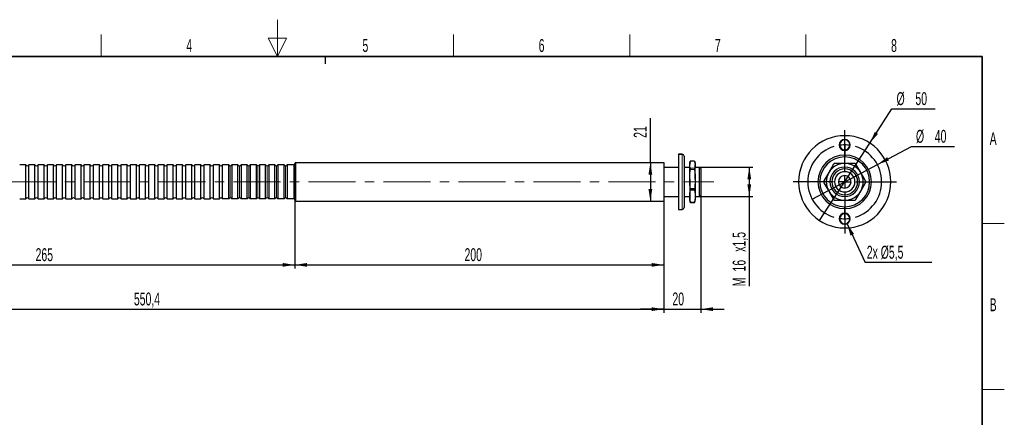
# Model space of a CAD drawing. Header units: millimetres. Extents: x 5 to 418, y 2 to 292.
# Tile 16 of 16: x 147 to 414, y 185 to 292. Entities that reach past the tile are written whole.
import ezdxf

# ---------------------------------------------------------------- set-up
doc = ezdxf.new("R2010")
doc.units = ezdxf.units.MM
doc.linetypes.add('CENTERX2', pattern=[20.32, 12.7, -2.54, 2.54, -2.54])
doc.layers.add('SLD-0', color=7, linetype='Continuous')
doc.styles.add('SLDTEXTSTYLE0', font='TXT', dxfattribs={"width": 0.605})
doc.dimstyles.new('SLDDIMSTYLE0', dxfattribs={"dimtxt": 3.5, "dimasz": 3.302, "dimexe": 0, "dimexo": 0.0625, "dimgap": 0.875, "dimtad": 1, "dimlfac": 2, "dimrnd": 1e-09, "dimzin": 12, "dimdsep": 46, "dimtxsty": 'SLDTEXTSTYLE0', "dimsah": 1, "dimcen": 0.09, "dimadec": 0, "dimazin": 3, "dimtfac": 1, "dimtmove": 0, "dimatfit": 0, "dimfxl": 1, "dimfrac": 2, "dimtolj": 1, "dimtzin": 12, "dimarcsym": 0})
doc.dimstyles.new('SLDDIMSTYLE1', dxfattribs={"dimtxt": 3.5, "dimasz": 3.302, "dimexe": 0, "dimexo": 0.0625, "dimgap": 0.875, "dimtad": 1, "dimlfac": 2, "dimrnd": 1e-09, "dimzin": 12, "dimdsep": 46, "dimtxsty": 'SLDTEXTSTYLE0', "dimsah": 1, "dimcen": 0.09, "dimadec": 0, "dimazin": 3, "dimtfac": 1, "dimtofl": 0, "dimtmove": 0, "dimatfit": 3, "dimfxl": 1, "dimfrac": 2, "dimtolj": 1, "dimtzin": 12, "dimarcsym": 0})
doc.dimstyles.new('SLDDIMSTYLE2', dxfattribs={"dimtxt": 3.5, "dimasz": 3.302, "dimexe": 0, "dimexo": 0.0625, "dimgap": 0.875, "dimtad": 0, "dimtih": 1, "dimtoh": 1, "dimlfac": 2, "dimrnd": 1e-09, "dimzin": 12, "dimdsep": 46, "dimtxsty": 'SLDTEXTSTYLE0', "dimblk1": 'NONE', "dimsah": 1, "dimcen": 0, "dimadec": 0, "dimazin": 3, "dimtfac": 1, "dimtmove": 0, "dimatfit": 3, "dimldrblk": 'NONE', "dimfxl": 1, "dimfrac": 2, "dimtolj": 1, "dimtzin": 12, "dimarcsym": 0})
doc.dimstyles.new('SLDDIMSTYLE3', dxfattribs={"dimtxt": 0.18, "dimasz": 3.302, "dimexe": 0, "dimexo": 0.0625, "dimgap": 0, "dimtad": 0, "dimtih": 1, "dimtoh": 1, "dimdec": 0, "dimrnd": 1e-09, "dimzin": 0, "dimdsep": 46, "dimtxsty": 'Standard', "dimsah": 1, "dimcen": 0.09, "dimadec": 0, "dimazin": 0, "dimtfac": 3.302, "dimtdec": 0, "dimtofl": 0, "dimtmove": 0, "dimatfit": 3, "dimfxl": 1, "dimfrac": 2, "dimtolj": 1, "dimtzin": 0, "dimarcsym": 0})

# ---------------------------------------------------------------- blocks, each defined once
blk = doc.blocks.new('_D_1')
at = {"layer": 'SLD-0', "color": 7}
for p, q in [((89.23, 243.56), (89.23, 225.06)), ((221.73, 243.56), (221.73, 225.06)), ((89.23, 226.06), (221.73, 226.06))]:
    blk.add_line(p, q, dxfattribs=at)
for points in [[(89.23, 226.06), (92.54, 225.55), (92.54, 226.57)], [(221.73, 226.06), (218.43, 226.57), (218.43, 225.55)]]:
    blk.add_solid(points, dxfattribs=at)
at = {"layer": 'SLD-0', "color": 7, "insert": (151.47, 230.57), "char_height": 3.5, "attachment_point": 1, "style": 'SLDTEXTSTYLE0'}
blk.add_mtext('265', dxfattribs=at)
blk = doc.blocks.new('_D_2')
at = {"layer": 'SLD-0', "color": 7}
for p, q in [((221.73, 243.56), (221.73, 225.06)), ((321.73, 243.31), (321.73, 225.06)), ((221.73, 226.06), (321.73, 226.06))]:
    blk.add_line(p, q, dxfattribs=at)
for points in [[(221.73, 226.06), (225.04, 225.55), (225.04, 226.57)], [(321.73, 226.06), (318.43, 226.57), (318.43, 225.55)]]:
    blk.add_solid(points, dxfattribs=at)
at = {"layer": 'SLD-0', "color": 7, "insert": (267.72, 230.57), "char_height": 3.5, "attachment_point": 1, "style": 'SLDTEXTSTYLE0'}
blk.add_mtext('200', dxfattribs=at)
blk = doc.blocks.new('_D_3')
at = {"layer": 'SLD-0', "color": 7}
for q in [(318.08, 265.83), (318.08, 243.31)]:
    blk.add_line((318.08, 253.81), q, dxfattribs=at)
for points in [[(318.08, 253.81), (317.57, 250.51), (318.59, 250.51)], [(318.08, 243.31), (318.59, 246.61), (317.57, 246.61)]]:
    blk.add_solid(points, dxfattribs=at)
at = {"layer": 'SLD-0', "color": 7, "insert": (313.57, 260.48), "char_height": 3.5, "attachment_point": 1, "rotation": 90, "style": 'SLDTEXTSTYLE0'}
blk.add_mtext('21', dxfattribs=at)
blk = doc.blocks.new('_D_4')
at = {"layer": 'SLD-0', "color": 7}
for p, q in [((331.36, 252.56), (345.89, 252.56)), ((344.89, 252.56), (344.89, 244.56)), ((331.36, 244.56), (345.89, 244.56)), ((344.89, 244.56), (344.89, 220.25))]:
    blk.add_line(p, q, dxfattribs=at)
for points in [[(344.89, 252.56), (344.38, 249.26), (345.4, 249.26)], [(344.89, 244.56), (345.4, 247.86), (344.38, 247.86)]]:
    blk.add_solid(points, dxfattribs=at)
at = {"layer": 'SLD-0', "color": 7, "char_height": 3.5, "attachment_point": 1, "rotation": 90, "style": 'SLDTEXTSTYLE0'}
for s, insert in [('x1,5', (340.38, 229.61)), ('16', (340.38, 224.26)), ('M', (340.38, 220.25))]:
    blk.add_mtext(s, dxfattribs=dict(at, insert=insert))
blk = doc.blocks.new('_D_5')
at = {"layer": 'SLD-0', "color": 7}
for p, q in [((321.73, 243.31), (321.73, 213.06)), ((46.53, 236.06), (46.53, 213.06)), ((46.53, 214.06), (321.73, 214.06))]:
    blk.add_line(p, q, dxfattribs=at)
for points in [[(46.53, 214.06), (49.84, 213.55), (49.84, 214.56)], [(321.73, 214.06), (318.43, 214.56), (318.43, 213.55)]]:
    blk.add_solid(points, dxfattribs=at)
at = {"layer": 'SLD-0', "color": 7, "insert": (178.12, 218.57), "char_height": 3.5, "attachment_point": 1, "style": 'SLDTEXTSTYLE0'}
blk.add_mtext('550,4', dxfattribs=at)
blk = doc.blocks.new('_D_6')
at = {"layer": 'SLD-0', "color": 7}
for p, q in [((321.73, 243.31), (321.73, 213.06)), ((331.73, 244.94), (331.73, 213.06)), ((321.73, 214.06), (315.38, 214.06)), ((321.73, 214.06), (331.73, 214.06)), ((331.73, 214.06), (338.08, 214.06))]:
    blk.add_line(p, q, dxfattribs=at)
for points in [[(321.73, 214.06), (318.43, 214.56), (318.43, 213.55)], [(331.73, 214.06), (335.04, 213.55), (335.04, 214.56)]]:
    blk.add_solid(points, dxfattribs=at)
at = {"layer": 'SLD-0', "color": 7, "insert": (324.06, 218.57), "char_height": 3.5, "attachment_point": 1, "style": 'SLDTEXTSTYLE0'}
blk.add_mtext('20', dxfattribs=at)
blk = doc.blocks.new('_D_7')
at = {"layer": 'SLD-0', "color": 7}
for p, q in [((377.55, 259.05), (383.55, 268.33)), ((383.55, 268.33), (395.25, 268.33)), ((363.96, 238.07), (377.55, 259.05))]:
    blk.add_line(p, q, dxfattribs=at)
blk.add_solid([(377.55, 259.05), (379.77, 261.55), (378.92, 262.1)], dxfattribs=at)
at = {"layer": 'SLD-0', "color": 7, "char_height": 3.5, "attachment_point": 1, "style": 'SLDTEXTSTYLE0'}
for s, insert in [('%%c', (384.8, 272.85)), ('50', (389.91, 272.86))]:
    blk.add_mtext(s, dxfattribs=dict(at, insert=insert))
blk = doc.blocks.new('_None')
blk = doc.blocks.new('_D_8')
at = {"layer": 'SLD-0', "color": 7}
for p, q in [((379.59, 253.25), (388.81, 258.13)), ((388.81, 258.13), (400.51, 258.13)), ((361.92, 243.88), (379.59, 253.25))]:
    blk.add_line(p, q, dxfattribs=at)
blk.add_solid([(379.59, 253.25), (382.75, 254.34), (382.27, 255.24)], dxfattribs=at)
at = {"layer": 'SLD-0', "color": 7, "char_height": 3.5, "attachment_point": 1, "style": 'SLDTEXTSTYLE0'}
for s, insert in [('%%c', (390.06, 262.64)), ('40', (395.16, 262.65))]:
    blk.add_mtext(s, dxfattribs=dict(at, insert=insert))
blk = doc.blocks.new('SW_NOTE_0')
at = {"layer": 'SLD-0', "color": 0}
blk.add_line((18.06, 0), (0, 0), dxfattribs=at)
at = {"layer": 'SLD-0', "color": 0, "insert": (0.4, 4.52), "char_height": 3.5, "attachment_point": 1, "style": 'SLDTEXTSTYLE0'}
blk.add_mtext('2x Ø5,5', dxfattribs=at)
blk = doc.blocks.new('SW_CENTERMARKSYMBOL_0')
at = {"layer": 'SLD-0', "color": 0}
for p, q in [((0, -7), (0, 4)), ((0, 1.5), (0, 3)), ((0, 0), (0, 1.5)), ((0, 0), (0, -1.5)), ((0, -1.5), (0, -3)), ((-3, -10), (-14, -10)), ((0, -10), (-1.5, -10)), ((0, -10), (0, -8.5)), ((0, -10), (0, -11.5)), ((0, -10), (1.5, -10)), ((3, -10), (14, -10)), ((0, -13), (0, -24)), ((0, -18.5), (0, -17)), ((0, -20), (0, -18.5)), ((0, -20), (0, -21.5)), ((0, -21.5), (0, -23))]:
    blk.add_line(p, q, dxfattribs=at)
for start, end in [(90, 98.5944), (81.4056, 90), (107.1887, 252.8113), (287.1887, 72.8113), (261.4056, 270), (270, 278.5944)]:
    blk.add_arc((0, -10), 10, start, end, dxfattribs=at)

msp = doc.modelspace()

# ---------------------------------------------------------------- linework, layer by layer
at = {"color": 7, "linetype": 'Continuous', "lineweight": 25}
for p, q in [((221.7346, 243.5611), (221.7346, 253.5611)), ((221.9846, 253.8111), (321.7346, 253.8111)), ((321.7346, 253.8111), (321.7346, 243.3111)), ((326.7346, 256.0611), (325.7346, 256.0611)), ((325.7346, 256.0611), (325.7346, 255.9952)), ((325.7346, 255.9952), (325.7346, 241.0611)), ((327.2346, 255.5611), (327.2346, 255.4996)), ((327.2346, 255.4996), (327.2346, 241.5611)), ((328.8342, 253.9329), (328.7346, 253.5611)), ((328.7346, 253.5611), (328.7346, 253.2218)), ((330.0708, 254.1965), (328.8983, 254.1965)), ((330.2346, 253.5611), (330.135, 253.9329)), ((330.2346, 253.5611), (330.2346, 253.2218)), ((370.7548, 253.5611), (368.1567, 253.5611)), ((373.3529, 253.5611), (370.7548, 253.5611)), ((148.8016, 253.1861), (147.1676, 253.1861)), ((148.8016, 243.9361), (148.8016, 253.1861)), ((151.3016, 253.1861), (149.6676, 253.1861)), ((149.6676, 243.9361), (149.6676, 253.1861)), ((151.3016, 243.9361), (151.3016, 253.1861)), ((153.8016, 253.1861), (152.1676, 253.1861)), ((152.1676, 243.9361), (152.1676, 253.1861)), ((153.8016, 243.9361), (153.8016, 253.1861)), ((156.3016, 253.1861), (154.6676, 253.1861)), ((154.6676, 243.9361), (154.6676, 253.1861)), ((156.3016, 243.9361), (156.3016, 253.1861)), ((158.8016, 253.1861), (157.1676, 253.1861)), ((157.1676, 243.9361), (157.1676, 253.1861)), ((158.8016, 243.9361), (158.8016, 253.1861)), ((161.3016, 253.1861), (159.6676, 253.1861)), ((159.6676, 243.9361), (159.6676, 253.1861)), ((161.3016, 243.9361), (161.3016, 253.1861)), ((163.8016, 253.1861), (162.1676, 253.1861)), ((162.1676, 243.9361), (162.1676, 253.1861)), ((163.8016, 243.9361), (163.8016, 253.1861)), ((166.3016, 253.1861), (164.6676, 253.1861)), ((164.6676, 243.9361), (164.6676, 253.1861)), ((166.3016, 243.9361), (166.3016, 253.1861)), ((168.8016, 253.1861), (167.1676, 253.1861)), ((167.1676, 243.9361), (167.1676, 253.1861)), ((168.8016, 243.9361), (168.8016, 253.1861)), ((171.3016, 253.1861), (169.6676, 253.1861)), ((169.6676, 243.9361), (169.6676, 253.1861)), ((171.3016, 243.9361), (171.3016, 253.1861)), ((173.8016, 253.1861), (172.1676, 253.1861)), ((172.1676, 243.9361), (172.1676, 253.1861)), ((173.8016, 243.9361), (173.8016, 253.1861)), ((176.3016, 253.1861), (174.6676, 253.1861)), ((174.6676, 243.9361), (174.6676, 253.1861)), ((176.3016, 243.9361), (176.3016, 253.1861)), ((178.8016, 253.1861), (177.1676, 253.1861)), ((177.1676, 243.9361), (177.1676, 253.1861)), ((178.8016, 243.9361), (178.8016, 253.1861)), ((181.3016, 253.1861), (179.6676, 253.1861)), ((179.6676, 243.9361), (179.6676, 253.1861)), ((181.3016, 243.9361), (181.3016, 253.1861)), ((183.8016, 253.1861), (182.1676, 253.1861)), ((182.1676, 243.9361), (182.1676, 253.1861)), ((183.8016, 243.9361), (183.8016, 253.1861)), ((186.3016, 253.1861), (184.6676, 253.1861)), ((184.6676, 243.9361), (184.6676, 253.1861)), ((186.3016, 243.9361), (186.3016, 253.1861)), ((188.8016, 253.1861), (187.1676, 253.1861)), ((187.1676, 243.9361), (187.1676, 253.1861)), ((188.8016, 243.9361), (188.8016, 253.1861)), ((191.3016, 253.1861), (189.6676, 253.1861)), ((189.6676, 243.9361), (189.6676, 253.1861)), ((191.3016, 243.9361), (191.3016, 253.1861)), ((193.8016, 253.1861), (192.1676, 253.1861)), ((192.1676, 243.9361), (192.1676, 253.1861)), ((193.8016, 243.9361), (193.8016, 253.1861)), ((196.3016, 253.1861), (194.6676, 253.1861)), ((194.6676, 243.9361), (194.6676, 253.1861)), ((196.3016, 243.9361), (196.3016, 253.1861)), ((198.8016, 253.1861), (197.1676, 253.1861)), ((197.1676, 243.9361), (197.1676, 253.1861)), ((198.8016, 243.9361), (198.8016, 253.1861)), ((201.3016, 253.1861), (199.6676, 253.1861)), ((199.6676, 243.9361), (199.6676, 253.1861)), ((201.3016, 243.9361), (201.3016, 253.1861)), ((202.1676, 243.9361), (202.1676, 253.1861)), ((203.8016, 253.1861), (202.1676, 253.1861)), ((203.8016, 243.9361), (203.8016, 253.1861)), ((204.6676, 253.1861), (204.6676, 243.9361)), ((206.3016, 253.1861), (204.6676, 253.1861)), ((206.3016, 243.9361), (206.3016, 253.1861)), ((207.1676, 253.1861), (207.1676, 243.9361)), ((208.8016, 253.1861), (207.1676, 253.1861)), ((208.8016, 243.9361), (208.8016, 253.1861)), ((209.6676, 253.1861), (209.6676, 243.9361)), ((211.3016, 253.1861), (209.6676, 253.1861)), ((211.3016, 243.9361), (211.3016, 253.1861)), ((212.1676, 253.1861), (212.1676, 243.9361)), ((213.8016, 253.1861), (212.1676, 253.1861)), ((213.8016, 243.9361), (213.8016, 253.1861)), ((214.6676, 253.1861), (214.6676, 243.9361)), ((216.3016, 253.1861), (214.6676, 253.1861)), ((216.3016, 243.9361), (216.3016, 253.1861)), ((217.1676, 253.1861), (217.1676, 243.9361)), ((218.8016, 253.1861), (217.1676, 253.1861)), ((218.8016, 243.9361), (218.8016, 253.1861)), ((219.6676, 253.1861), (219.6676, 243.9361)), ((221.4846, 253.1861), (219.6676, 253.1861)), ((321.7346, 252.5611), (325.7346, 252.5611)), ((327.2346, 252.5611), (328.7346, 252.5611)), ((328.7346, 249.3235), (328.7346, 253.2218)), ((330.2346, 249.3235), (330.2346, 253.2218)), ((330.2346, 252.5611), (331.3596, 252.5611)), ((331.3596, 244.5611), (331.3596, 252.5611)), ((331.7346, 252.1861), (331.3596, 252.5611)), ((331.7346, 252.1861), (331.7346, 244.9361)), ((366.4247, 251.0611), (365.1256, 248.8111)), ((367.7237, 253.3111), (366.4247, 251.0611)), ((375.0849, 251.0611), (373.7859, 253.3111)), ((376.384, 248.8111), (375.0849, 251.0611)), ((328.7346, 249.3235), (328.7346, 244.6628)), ((330.2346, 249.3235), (330.2346, 246.7506)), ((365.1256, 248.3111), (366.4247, 246.0611)), ((375.0849, 246.0611), (376.384, 248.3111)), ((330.2346, 246.7506), (330.2346, 244.6628)), ((366.4247, 246.0611), (367.7237, 243.8111)), ((373.7859, 243.8111), (375.0849, 246.0611)), ((147.1676, 243.9361), (148.8016, 243.9361)), ((149.6676, 243.9361), (151.3016, 243.9361)), ((152.1676, 243.9361), (153.8016, 243.9361)), ((154.6676, 243.9361), (156.3016, 243.9361)), ((157.1676, 243.9361), (158.8016, 243.9361)), ((159.6676, 243.9361), (161.3016, 243.9361)), ((162.1676, 243.9361), (163.8016, 243.9361)), ((164.6676, 243.9361), (166.3016, 243.9361)), ((167.1676, 243.9361), (168.8016, 243.9361)), ((169.6676, 243.9361), (171.3016, 243.9361)), ((172.1676, 243.9361), (173.8016, 243.9361)), ((174.6676, 243.9361), (176.3016, 243.9361)), ((177.1676, 243.9361), (178.8016, 243.9361)), ((179.6676, 243.9361), (181.3016, 243.9361)), ((182.1676, 243.9361), (183.8016, 243.9361)), ((184.6676, 243.9361), (186.3016, 243.9361)), ((187.1676, 243.9361), (188.8016, 243.9361)), ((189.6676, 243.9361), (191.3016, 243.9361)), ((192.1676, 243.9361), (193.8016, 243.9361)), ((194.6676, 243.9361), (196.3016, 243.9361)), ((197.1676, 243.9361), (198.8016, 243.9361)), ((199.6676, 243.9361), (201.3016, 243.9361)), ((203.8016, 243.9361), (202.1676, 243.9361)), ((206.3016, 243.9361), (204.6676, 243.9361)), ((208.8016, 243.9361), (207.1676, 243.9361)), ((211.3016, 243.9361), (209.6676, 243.9361)), ((213.8016, 243.9361), (212.1676, 243.9361)), ((216.3016, 243.9361), (214.6676, 243.9361)), ((218.8016, 243.9361), (217.1676, 243.9361)), ((221.4846, 243.9361), (219.6676, 243.9361)), ((221.9846, 243.3111), (321.7346, 243.3111)), ((321.7346, 244.5611), (325.7346, 244.5611)), ((327.2346, 244.5611), (328.7346, 244.5611)), ((328.7346, 244.6628), (328.7346, 243.5611)), ((328.7346, 243.5611), (328.8342, 243.1893)), ((328.8618, 243.1967), (328.9047, 242.9596)), ((328.8983, 242.9257), (330.0708, 242.9257)), ((330.0645, 242.9596), (330.1074, 243.1967)), ((330.135, 243.1893), (330.2346, 243.5611)), ((330.2346, 244.6628), (330.2346, 243.5611)), ((330.2346, 244.5611), (331.3596, 244.5611)), ((331.7346, 244.9361), (331.3596, 244.5611)), ((368.1567, 243.5611), (370.7548, 243.5611)), ((370.7548, 243.5611), (373.3529, 243.5611)), ((325.7346, 241.0611), (326.7346, 241.0611))]:
    msp.add_line(p, q, dxfattribs=at)
at = {"color": 7, "linetype": 'Continuous', "lineweight": 18}
for p, q in [((221.9846, 253.8111), (221.9846, 243.3111)), ((326.7346, 255.9952), (325.7346, 255.9952)), ((326.7346, 255.9952), (326.7346, 256.0611)), ((326.7346, 241.0611), (326.7346, 255.9952)), ((330.0645, 254.1626), (328.9047, 254.1626)), ((204.2346, 252.9361), (204.2346, 244.1861)), ((206.7346, 252.9361), (206.7346, 244.1861)), ((209.2346, 252.9361), (209.2346, 244.1861)), ((211.7346, 252.9361), (211.7346, 244.1861)), ((214.2346, 252.9361), (214.2346, 244.1861)), ((216.7346, 252.9361), (216.7346, 244.1861)), ((219.2346, 252.9361), (219.2346, 244.1861)), ((221.4846, 243.9361), (221.4846, 253.1861)), ((328.9047, 252.281), (330.0645, 252.281)), ((330.0645, 251.8912), (328.9047, 251.8912)), ((370.7548, 252.0611), (370.7548, 252.5611)), ((375.7548, 248.5611), (376.4509, 248.5611)), ((328.9047, 246.7558), (330.0645, 246.7558)), ((330.0645, 246.2898), (328.9047, 246.2898)), ((330.0481, 246.4985), (328.9211, 246.4985)), ((330.2346, 246.7506), (330.0481, 246.4985)), ((328.9047, 243.0359), (330.0645, 243.0359)), ((370.7548, 245.0611), (370.7548, 244.5611))]:
    msp.add_line(p, q, dxfattribs=at)
at = {"color": 7, "linetype": 'Continuous', "lineweight": 25}
for centre, radius, start, end in [((370.7548, 248.5611), 12.5, 90, 270), ((370.7548, 258.5611), 1.5, 90, 270), ((370.7548, 258.5611), 1.375, 90, 270), ((370.7548, 248.5611), 12.5, 270, 90), ((370.7548, 258.5611), 1.5, 270, 90), ((370.7548, 258.5611), 1.375, 270, 90), ((221.9846, 253.5611), 0.25, 90, 180), ((326.7346, 255.5611), 0.5, 0, 90), ((370.7548, 248.5611), 7.25, 90, 270), ((370.7548, 248.5611), 6.75, 90, 270), ((370.7548, 248.5611), 5, 90, 150), ((370.7548, 248.5611), 7.25, 270, 90), ((370.7548, 248.5611), 6.75, 270, 90), ((370.7548, 248.5611), 5, 30, 90), ((149.2346, 253.4361), 0.5, 210, 330), ((151.7346, 253.4361), 0.5, 210, 330), ((154.2346, 253.4361), 0.5, 210, 330), ((156.7346, 253.4361), 0.5, 210, 330), ((159.2346, 253.4361), 0.5, 210, 330), ((161.7346, 253.4361), 0.5, 210, 330), ((164.2346, 253.4361), 0.5, 210, 330), ((166.7346, 253.4361), 0.5, 210, 330), ((169.2346, 253.4361), 0.5, 210, 330), ((171.7346, 253.4361), 0.5, 210, 330), ((174.2346, 253.4361), 0.5, 210, 330), ((176.7346, 253.4361), 0.5, 210, 330), ((179.2346, 253.4361), 0.5, 210, 330), ((181.7346, 253.4361), 0.5, 210, 330), ((184.2346, 253.4361), 0.5, 210, 330), ((186.7346, 253.4361), 0.5, 210, 330), ((189.2346, 253.4361), 0.5, 210, 330), ((191.7346, 253.4361), 0.5, 210, 330), ((194.2346, 253.4361), 0.5, 210, 330), ((196.7346, 253.4361), 0.5, 210, 330), ((199.2346, 253.4361), 0.5, 210, 330), ((201.7346, 253.4361), 0.5, 210, 330), ((204.2346, 253.4361), 0.5, 210, 270), ((204.2346, 253.4361), 0.5, 270, 330), ((206.7346, 253.4361), 0.5, 210, 270), ((206.7346, 253.4361), 0.5, 270, 330), ((209.2346, 253.4361), 0.5, 210, 270), ((209.2346, 253.4361), 0.5, 270, 330), ((211.7346, 253.4361), 0.5, 210, 270), ((211.7346, 253.4361), 0.5, 270, 330), ((214.2346, 253.4361), 0.5, 210, 270), ((214.2346, 253.4361), 0.5, 270, 330), ((216.7346, 253.4361), 0.5, 210, 270), ((216.7346, 253.4361), 0.5, 270, 330), ((219.2346, 253.4361), 0.5, 210, 270), ((219.2346, 253.4361), 0.5, 270, 330), ((221.4846, 253.4361), 0.25, 270, 0), ((370.7548, 248.5611), 5, 150, 210), ((370.7548, 248.5611), 4, 90, 270), ((370.7548, 248.5611), 3.5, 90, 270), ((370.7548, 248.5611), 2.75, 90, 270), ((370.7548, 248.5611), 4, 270, 90), ((370.7548, 248.5611), 3.5, 270, 90), ((370.7548, 248.5611), 2.75, 270, 90), ((370.7548, 248.5611), 5, 0, 30), ((370.7548, 248.5611), 1.7, 90, 270), ((370.7548, 248.5611), 1.7, 270, 90), ((370.7548, 248.5611), 5, 330, 0), ((370.7548, 248.5611), 5, 210, 270), ((370.7548, 248.5611), 5, 270, 330), ((149.2346, 243.6861), 0.5, 30, 150), ((151.7346, 243.6861), 0.5, 30, 150), ((154.2346, 243.6861), 0.5, 30, 150), ((156.7346, 243.6861), 0.5, 30, 150), ((159.2346, 243.6861), 0.5, 30, 150), ((161.7346, 243.6861), 0.5, 30, 150), ((164.2346, 243.6861), 0.5, 30, 150), ((166.7346, 243.6861), 0.5, 30, 150), ((169.2346, 243.6861), 0.5, 30, 150), ((171.7346, 243.6861), 0.5, 30, 150), ((174.2346, 243.6861), 0.5, 30, 150), ((176.7346, 243.6861), 0.5, 30, 150), ((179.2346, 243.6861), 0.5, 30, 150), ((181.7346, 243.6861), 0.5, 30, 150), ((184.2346, 243.6861), 0.5, 30, 150), ((186.7346, 243.6861), 0.5, 30, 150), ((189.2346, 243.6861), 0.5, 30, 150), ((191.7346, 243.6861), 0.5, 30, 150), ((194.2346, 243.6861), 0.5, 30, 150), ((196.7346, 243.6861), 0.5, 30, 150), ((199.2346, 243.6861), 0.5, 30, 150), ((201.7346, 243.6861), 0.5, 30, 150), ((204.2346, 243.6861), 0.5, 90, 150), ((204.2346, 243.6861), 0.5, 30, 90), ((206.7346, 243.6861), 0.5, 90, 150), ((206.7346, 243.6861), 0.5, 30, 90), ((209.2346, 243.6861), 0.5, 90, 150), ((209.2346, 243.6861), 0.5, 30, 90), ((211.7346, 243.6861), 0.5, 90, 150), ((211.7346, 243.6861), 0.5, 30, 90), ((214.2346, 243.6861), 0.5, 90, 150), ((214.2346, 243.6861), 0.5, 30, 90), ((216.7346, 243.6861), 0.5, 90, 150), ((216.7346, 243.6861), 0.5, 30, 90), ((219.2346, 243.6861), 0.5, 90, 150), ((219.2346, 243.6861), 0.5, 30, 90), ((221.4846, 243.6861), 0.25, 0, 90), ((221.9846, 243.5611), 0.25, 180, 270), ((326.7346, 241.5611), 0.5, 270, 360), ((370.7548, 238.5611), 1.5, 90, 270), ((370.7548, 238.5611), 1.375, 90, 270), ((370.7548, 238.5611), 1.5, 270, 90), ((370.7548, 238.5611), 1.375, 270, 90)]:
    msp.add_arc(centre, radius, start, end, dxfattribs=at)
at = {"color": 7, "linetype": 'Continuous', "lineweight": 18}
msp.add_arc((326.7368, 255.4974), 0.4978, 0.253967, 90.251735, dxfattribs=at)
at = {"color": 7, "linetype": 'Continuous', "lineweight": 25}
for points, knots in [([(328.7346, 253.2218), (328.7349, 253.2532), (328.7356, 253.3157), (328.7412, 253.4094), (328.7501, 253.5033), (328.7626, 253.5978), (328.7864, 253.7387), (328.8289, 253.927), (328.8792, 254.0834), (328.9047, 254.1626)], [0, 0, 0, 0, 0.09978836, 0.19909821, 0.29846787, 0.39842283, 0.4994696, 0.74676729, 1, 1, 1, 1]), ([(328.9047, 254.1626), (328.9097, 254.177), (328.9169, 254.1974), (328.9183, 254.1936), (328.9187, 254.1925)], [0, 0, 0, 0, 0.706760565, 1, 1, 1, 1]), ([(330.0505, 254.1923), (330.0509, 254.1934), (330.0523, 254.197), (330.0595, 254.1769), (330.0645, 254.1626)], [0, 0, 0, 0, 0.290818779, 1, 1, 1, 1]), ([(330.0645, 254.1626), (330.0777, 254.1227), (330.1039, 254.0436), (330.1376, 253.9256), (330.1667, 253.8089), (330.1937, 253.6789), (330.2162, 253.5351), (330.2317, 253.3781), (330.2336, 253.2739), (330.2346, 253.2218)], [0, 0, 0, 0, 0.12765748, 0.25322485, 0.3772983, 0.50053981, 0.66830015, 0.833978, 1, 1, 1, 1]), ([(368.1567, 253.5611), (368.1131, 253.5579), (368.0261, 253.5516), (367.9044, 253.4986), (367.7978, 253.4194), (367.7485, 253.3473), (367.7237, 253.3111)], [0, 0, 0, 0, 0.25028398, 0.49966909, 0.74896831, 1, 1, 1, 1]), ([(373.7859, 253.3111), (373.7613, 253.3473), (373.7123, 253.4195), (373.6056, 253.4984), (373.4837, 253.5511), (373.3966, 253.5578), (373.3529, 253.5611)], [0, 0, 0, 0, 0.25028398, 0.49966909, 0.74896831, 1, 1, 1, 1]), ([(328.9047, 252.281), (328.8914, 252.321), (328.8652, 252.4001), (328.8314, 252.5183), (328.8023, 252.6353), (328.7781, 252.7523), (328.7588, 252.8693), (328.745, 252.9869), (328.7362, 253.1043), (328.7351, 253.1827), (328.7346, 253.2218)], [0, 0, 0, 0, 0.1279122, 0.25368997, 0.37793428, 0.50131249, 0.62644071, 0.75092287, 0.87558257, 1, 1, 1, 1]), ([(328.7346, 249.3235), (328.7349, 249.4091), (328.7356, 249.5798), (328.7412, 249.8357), (328.75, 250.0916), (328.7625, 250.3489), (328.7864, 250.733), (328.8288, 251.248), (328.8792, 251.6751), (328.9047, 251.8912)], [0, 0, 0, 0, 0.09969652, 0.1989165, 0.29819686, 0.39806171, 0.49901629, 0.74653807, 1, 1, 1, 1]), ([(328.9047, 251.8912), (328.9067, 251.9085), (328.9108, 251.9428), (328.9154, 251.9927), (328.9187, 252.0404), (328.9207, 252.0858), (328.9214, 252.1318), (328.9204, 252.1771), (328.9172, 252.2192), (328.9122, 252.255), (328.9072, 252.2724), (328.9047, 252.281)], [0, 0, 0, 0, 0.10115199, 0.20078169, 0.29980815, 0.39915692, 0.4997343, 0.6238922, 0.74900292, 0.8747236, 1, 1, 1, 1]), ([(330.0645, 252.281), (330.0625, 252.2742), (330.0584, 252.2606), (330.0538, 252.2341), (330.0505, 252.2034), (330.0485, 252.1681), (330.0478, 252.1257), (330.0487, 252.0755), (330.0519, 252.0172), (330.057, 251.9555), (330.062, 251.9126), (330.0645, 251.8912)], [0, 0, 0, 0, 0.10115199, 0.20078169, 0.29980815, 0.39915692, 0.4997343, 0.6238922, 0.74900292, 0.8747236, 1, 1, 1, 1]), ([(330.2346, 253.2218), (330.2343, 253.1957), (330.2339, 253.1435), (330.23, 253.0652), (330.2227, 252.9739), (330.2103, 252.8693), (330.1846, 252.7133), (330.1404, 252.5167), (330.09, 252.3602), (330.0645, 252.281)], [0, 0, 0, 0, 0.08296808, 0.16588972, 0.24908145, 0.37355537, 0.49869445, 0.746308, 1, 1, 1, 1]), ([(330.0645, 251.8912), (330.0777, 251.7823), (330.104, 251.5663), (330.1377, 251.2439), (330.1668, 250.9249), (330.1938, 250.5696), (330.2162, 250.1784), (330.2318, 249.7503), (330.2336, 249.4659), (330.2346, 249.3235)], [0, 0, 0, 0, 0.12777342, 0.25345378, 0.37763904, 0.50099313, 0.66860079, 0.83412962, 1, 1, 1, 1]), ([(328.9047, 246.7558), (328.8914, 246.8647), (328.8652, 247.0807), (328.8315, 247.4031), (328.8024, 247.7221), (328.7754, 248.0775), (328.7529, 248.4686), (328.7374, 248.8967), (328.7355, 249.1811), (328.7346, 249.3235)], [0, 0, 0, 0, 0.12777342, 0.25345378, 0.37763904, 0.50099313, 0.66860079, 0.83412962, 1, 1, 1, 1]), ([(330.2346, 249.3235), (330.2342, 249.238), (330.2336, 249.0672), (330.228, 248.8113), (330.2191, 248.5554), (330.2066, 248.2981), (330.1828, 247.9141), (330.1404, 247.399), (330.09, 246.9719), (330.0645, 246.7558)], [0, 0, 0, 0, 0.09969652, 0.1989165, 0.29819686, 0.39806171, 0.49901629, 0.74653807, 1, 1, 1, 1]), ([(365.1256, 248.8111), (365.1066, 248.7718), (365.0685, 248.6932), (365.0536, 248.5613), (365.0689, 248.4294), (365.1067, 248.3506), (365.1256, 248.3111)], [0, 0, 0, 0, 0.25028398, 0.49966909, 0.74896831, 1, 1, 1, 1]), ([(376.4509, 248.5611), (376.4479, 248.6049), (376.4419, 248.6929), (376.4033, 248.7716), (376.384, 248.8111)], [0, 0, 0, 0, 0.4982703, 1, 1, 1, 1]), ([(376.384, 248.3111), (376.4033, 248.3504), (376.442, 248.4291), (376.448, 248.5171), (376.4509, 248.5611)], [0, 0, 0, 0, 0.4995958, 1, 1, 1, 1]), ([(328.7346, 244.6628), (328.7349, 244.7171), (328.7356, 244.8253), (328.7412, 244.9875), (328.75, 245.1497), (328.7625, 245.3125), (328.7864, 245.5557), (328.8288, 245.8823), (328.8792, 246.1529), (328.9047, 246.2898)], [0, 0, 0, 0, 0.09969652, 0.1989165, 0.29819686, 0.39806171, 0.49901629, 0.74653807, 1, 1, 1, 1]), ([(328.9211, 246.4985), (328.921, 246.5122), (328.9208, 246.5394), (328.9194, 246.5819), (328.9167, 246.6323), (328.9122, 246.6908), (328.9072, 246.7342), (328.9047, 246.7558)], [0, 0, 0, 0, 0.16548445, 0.33126688, 0.49837876, 0.74964232, 1, 1, 1, 1]), ([(328.9047, 246.2898), (328.9064, 246.2991), (328.9098, 246.3178), (328.9139, 246.3494), (328.9176, 246.3891), (328.9205, 246.4382), (328.9209, 246.4784), (328.9211, 246.4985)], [0, 0, 0, 0, 0.16699717, 0.33320455, 0.49968466, 0.74995971, 1, 1, 1, 1]), ([(330.0645, 246.7558), (330.0628, 246.7414), (330.0594, 246.7127), (330.0553, 246.6691), (330.0516, 246.6184), (330.0487, 246.5606), (330.0483, 246.5192), (330.0481, 246.4985)], [0, 0, 0, 0, 0.16699717, 0.33320455, 0.49968466, 0.74995971, 1, 1, 1, 1]), ([(330.0481, 246.4985), (330.0481, 246.4852), (330.0483, 246.4584), (330.0498, 246.4203), (330.0525, 246.3779), (330.057, 246.3326), (330.062, 246.304), (330.0645, 246.2898)], [0, 0, 0, 0, 0.16548445, 0.33126688, 0.49837876, 0.74964232, 1, 1, 1, 1]), ([(330.0645, 246.2898), (330.0777, 246.2208), (330.104, 246.0839), (330.1377, 245.8797), (330.1668, 245.6775), (330.1938, 245.4522), (330.2162, 245.2046), (330.2318, 244.9334), (330.2336, 244.7531), (330.2346, 244.6628)], [0, 0, 0, 0, 0.12777342, 0.25345378, 0.37763904, 0.50099313, 0.66860079, 0.83412962, 1, 1, 1, 1]), ([(328.9047, 243.0359), (328.8914, 243.1049), (328.8652, 243.2418), (328.8315, 243.4461), (328.8024, 243.6482), (328.7754, 243.8732), (328.7529, 244.1213), (328.7374, 244.3926), (328.7355, 244.5727), (328.7346, 244.6628)], [0, 0, 0, 0, 0.12777342, 0.25345378, 0.37763904, 0.50099313, 0.66860079, 0.83412962, 1, 1, 1, 1]), ([(328.9047, 242.9596), (328.9067, 242.9538), (328.9108, 242.9421), (328.9154, 242.9311), (328.9187, 242.9254), (328.9207, 242.9253), (328.9214, 242.931), (328.9204, 242.9443), (328.9172, 242.9669), (328.9122, 242.9969), (328.9072, 243.0229), (328.9047, 243.0359)], [0, 0, 0, 0, 0.10115199, 0.20078169, 0.29980815, 0.39915692, 0.4997343, 0.6238922, 0.74900292, 0.8747236, 1, 1, 1, 1]), ([(330.0645, 243.0359), (330.0625, 243.0253), (330.0584, 243.0042), (330.0538, 242.9784), (330.0505, 242.9573), (330.0485, 242.9414), (330.0478, 242.9299), (330.0487, 242.9244), (330.0519, 242.9274), (330.057, 242.9383), (330.062, 242.9525), (330.0645, 242.9596)], [0, 0, 0, 0, 0.10115199, 0.20078169, 0.29980815, 0.39915692, 0.4997343, 0.6238922, 0.74900292, 0.8747236, 1, 1, 1, 1]), ([(330.2346, 244.6628), (330.2342, 244.6086), (330.2336, 244.5005), (330.228, 244.3385), (330.2191, 244.1763), (330.2066, 244.0131), (330.1828, 243.7696), (330.1404, 243.4436), (330.09, 243.1728), (330.0645, 243.0359)], [0, 0, 0, 0, 0.09969652, 0.1989165, 0.29819686, 0.39806171, 0.49901629, 0.74653807, 1, 1, 1, 1]), ([(367.7237, 243.8111), (367.7483, 243.7749), (367.7973, 243.7027), (367.904, 243.6239), (368.0259, 243.5711), (368.113, 243.5644), (368.1567, 243.5611)], [0, 0, 0, 0, 0.25028398, 0.49966909, 0.74896831, 1, 1, 1, 1]), ([(373.3529, 243.5611), (373.3965, 243.5643), (373.4835, 243.5706), (373.6052, 243.6236), (373.7118, 243.7028), (373.7611, 243.7749), (373.7859, 243.8111)], [0, 0, 0, 0, 0.25028398, 0.49966909, 0.74896831, 1, 1, 1, 1])]:
    msp.add_open_spline(points, degree=3, knots=knots, dxfattribs=at)
at = {"layer": 'SLD-0', "lineweight": 18}
for p, q in [((217, 292.5), (217, 282.5)), ((169.25, 282.5), (169.25, 288.5)), ((264.75, 282.5), (264.75, 288.5)), ((312.5, 282.5), (312.5, 288.5)), ((360.25, 282.5), (360.25, 288.5)), ((219.5, 287.5), (214.5, 287.5)), ((214.5, 287.5), (217, 282.5)), ((217, 282.5), (219.5, 287.5)), ((408, 237.25), (414, 237.25)), ((408, 192.25), (414, 192.25))]:
    msp.add_line(p, q, dxfattribs=at)
at = {"layer": 'SLD-0', "lineweight": 35}
for p, q in [((408, 282.5), (26, 282.5)), ((408, 12), (408, 282.5))]:
    msp.add_line(p, q, dxfattribs=at)
at = {"layer": 'SLD-0'}
msp.add_line((230, 280.5), (230, 282.5), dxfattribs=at)
msp.add_line((230, 280.5), (230, 282.5), dxfattribs=at)
at = {"layer": 'SLD-0', "color": 7, "linetype": 'CENTERX2', "lineweight": 18}
msp.add_line((42.5751, 248.5611), (335.2667, 248.5611), dxfattribs=at)

# ---------------------------------------------------------------- block references
at = {"layer": 'SLD-0', "color": 7}
for name, p in [('SW_CENTERMARKSYMBOL_0', (370.7548, 258.5611)), ('SW_NOTE_0', (376.332, 226.708))]:
    msp.add_blockref(name, p, dxfattribs=at)

# ---------------------------------------------------------------- texts
at = {"layer": 'SLD-0', "char_height": 3.5, "attachment_point": 2, "style": 'SLDTEXTSTYLE0'}
for s, insert in [('4', (193.1027, 287.243)), ('5', (240.8527, 287.243)), ('6', (288.6027, 287.243)), ('7', (336.3527, 287.243)), ('8', (384.1027, 287.243)), ('A', (410.9816, 262.0011)), ('B', (410.9816, 217.0011))]:
    msp.add_mtext(s, dxfattribs=dict(at, insert=insert))

# ---------------------------------------------------------------- dimensions: what is measured, and where the dimension line sits
at = {"layer": 'SLD-0', "color": 7}
for p1, p2, picture, middle in [((363.9624, 238.0676), (377.5472, 259.0546), '_D_7', (390.0288, 271.1047)), ((361.9196, 243.8771), (379.5899, 253.2451), '_D_8', (395.2838, 260.9034))]:
    dim = msp.add_diameter_dim_2p(p1=p1, p2=p2, dimstyle='SLDDIMSTYLE2', dxfattribs=at)
    dim.commit()
    dim.dimension.update_dxf_attribs({"geometry": picture, "text_midpoint": middle, "dimtype": 163})
dim = msp.add_linear_dim(base=(318.08, 243.3111), p1=(321.7346, 253.8111), p2=(321.7346, 243.3111), angle=90, dimstyle='SLDDIMSTYLE1', dxfattribs=at)
dim.commit()
dim.dimension.update_dxf_attribs({"geometry": '_D_3', "text_midpoint": (318.08, 263.1549), "dimtype": 160})
dim = msp.add_linear_dim(base=(344.89, 244.5611), p1=(331.3596, 252.5611), p2=(331.3596, 244.5611), angle=90, text='M<>x1,5', dimstyle='SLDDIMSTYLE1', dxfattribs=at)
dim.commit()
dim.dimension.update_dxf_attribs({"geometry": '_D_4', "text_midpoint": (344.89, 229.4756), "dimtype": 160})
for base, p1, p2, dimstyle, picture, middle in [((321.7346, 214.0552), (46.5346, 236.0611), (321.7346, 243.3111), 'SLDDIMSTYLE1', '_D_5', (184.1346, 214.0552)), ((221.7346, 226.0611), (89.2346, 243.5611), (221.7346, 243.5611), 'SLDDIMSTYLE1', '_D_1', (155.4846, 226.0611)), ((321.7346, 226.0611), (221.7346, 243.5611), (321.7346, 243.3111), 'SLDDIMSTYLE1', '_D_2', (271.7346, 226.0611)), ((331.7346, 214.0552), (321.7346, 243.3111), (331.7346, 244.9361), 'SLDDIMSTYLE0', '_D_6', (326.7346, 214.0552))]:
    dim = msp.add_linear_dim(base=base, p1=p1, p2=p2, dimstyle=dimstyle, dxfattribs=at)
    dim.commit()
    dim.dimension.update_dxf_attribs({"geometry": picture, "text_midpoint": middle, "dimtype": 160})

# ---------------------------------------------------------------- leaders
msp.add_leader([(371.3851, 237.1999), (376.332, 226.708)], dimstyle='SLDDIMSTYLE3', dxfattribs=at)

doc.saveas('drawing.dxf')
